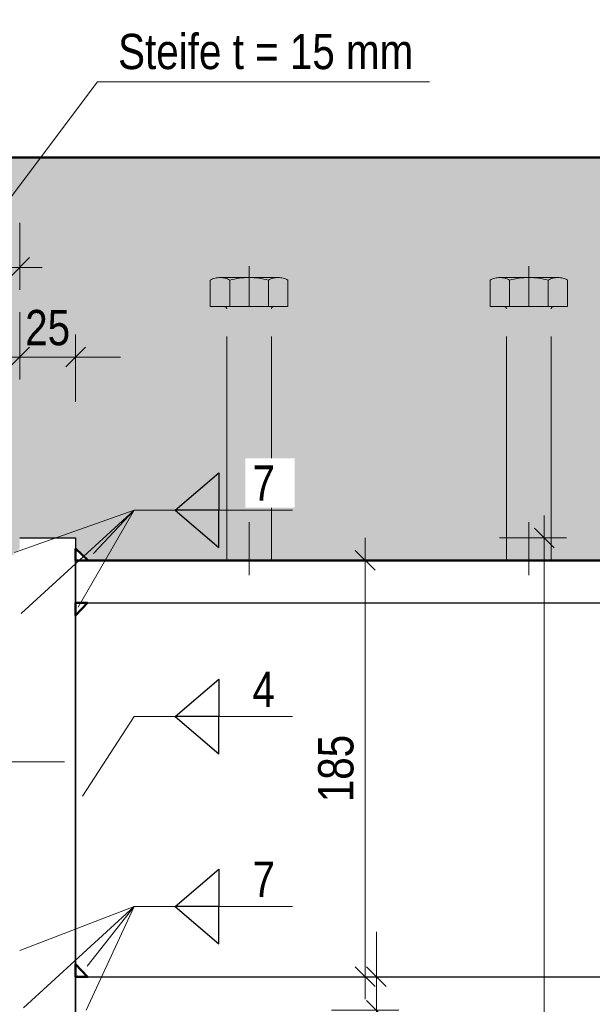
# Model space of a CAD drawing. Header units: millimetres. Extents: x 0 to 6.08, y 0 to 5.27.
# Tile 7 of 54: x 0.88 to 1.13, y 0.95 to 1.39. Entities that reach past the tile are written whole.
import ezdxf

# ---------------------------------------------------------------- set-up
doc = ezdxf.new("R2010")
doc.units = ezdxf.units.MM
doc.linetypes.add('DASHDOT', pattern=[1, 0.5, -0.25, 0, -0.25])
doc.linetypes.add('HIDDEN', pattern=[0.375, 0.25, -0.125])
doc.styles.add('Arial Narrow', font='ARIALN.TTF')
doc.dimstyles.new('Arch_Strakon_dimstyle', dxfattribs={"dimtxt": 1.575, "dimasz": 1, "dimexe": 1.25, "dimexo": 0.0625, "dimgap": 1, "dimtad": 0, "dimdec": 5, "dimzin": 12, "dimdsep": 46, "dimtxsty": 'Arial Narrow', "dimblk": 'Arrowhead_Tick', "dimsah": 1, "dimcen": 0, "dimse1": 1, "dimse2": 1, "dimclrd": 6, "dimclrt": 2, "dimazin": 0, "dimtfac": 1, "dimtdec": 4, "dimtmove": 0, "dimatfit": 3, "dimldrblk": 'NONE', "dimfxl": 1, "dimtvp": 1, "dimtolj": 1, "dimtzin": 0, "dimlwd": 13, "dimarcsym": 2})
pattern_1 = [(45, (0, 0), (-0.003181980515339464, 0.003181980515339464), [0, -0.0075])]

# ---------------------------------------------------------------- blocks, each defined once
blk = doc.blocks.new('Arrowhead_Tick')
at = {"color": 0, "linetype": 'Continuous', "lineweight": -2, "ltscale": 0.2}
for p, q in [((0, 2), (0, -1)), ((-1, 0), (0, 0)), ((1, 0), (0, 0))]:
    blk.add_line(p, q, dxfattribs=at)
at = {"color": 2, "linetype": 'Continuous', "lineweight": 35, "ltscale": 0.2}
blk.add_line((0.4419417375, 0.4419417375), (-0.4419417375, -0.4419417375), dxfattribs=at)
blk = doc.blocks.new('*D66')
at = {"color": 6, "linetype": 'Continuous', "lineweight": 13}
for p, q in [((1.035, 0.9747228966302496), (1.035, 0.9847228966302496)), ((1.035, 0.9497228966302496), (1.035, 0.9647228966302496)), ((1.035, 0.9397228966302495), (1.035, 0.9297228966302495))]:
    blk.add_line(p, q, dxfattribs=at)
at = {"layer": 'Defpoints', "color": 0}
for p in [(1.035, 0.9647228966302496), (1.400617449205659, 0.9647228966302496), (1.400617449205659, 0.9497228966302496)]:
    blk.add_point(p, dxfattribs=at)
at = {"color": 6, "lineweight": 13, "xscale": 0.01, "yscale": 0.01, "zscale": 0.01}
for p, rotation in [((1.035, 0.9647228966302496), 270), ((1.035, 0.9497228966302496), 90)]:
    blk.add_blockref('Arrowhead_Tick', p, dxfattribs=dict(at, rotation=rotation))
at = {"color": 2, "lineweight": 35, "insert": (1.03, 0.9110280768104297), "char_height": 0.01575, "attachment_point": 5, "rotation": 90, "style": 'Arial Narrow'}
blk.add_mtext('\\A1;15', dxfattribs=at)
blk = doc.blocks.new('_None')
blk = doc.blocks.new('*D67')
at = {"color": 6, "linetype": 'Continuous', "lineweight": 13}
blk.add_line((1.03, 0.9747228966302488), (1.03, 1.140722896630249), dxfattribs=at)
at = {"layer": 'Defpoints', "color": 0}
for p in [(1.03, 1.150722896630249), (1.498543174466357, 1.150722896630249), (1.400617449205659, 0.9647228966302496)]:
    blk.add_point(p, dxfattribs=at)
at = {"color": 6, "lineweight": 13, "xscale": 0.01, "yscale": 0.01, "zscale": 0.01}
for p, rotation in [((1.03, 1.150722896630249), 90.00000000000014), ((1.03, 0.9647228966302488), 270.0000000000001)]:
    blk.add_blockref('Arrowhead_Tick', p, dxfattribs=dict(at, rotation=rotation))
at = {"color": 2, "lineweight": 35, "insert": (1.01695945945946, 1.057722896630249), "char_height": 0.01575, "attachment_point": 5, "rotation": 90.00000000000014, "style": 'Arial Narrow'}
blk.add_mtext('\\A1;185', dxfattribs=at)
blk = doc.blocks.new('*D73')
at = {"color": 6, "linetype": 'Continuous', "lineweight": 13}
for p, q in [((0.8656174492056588, 1.241584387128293), (0.8556174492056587, 1.241584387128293)), ((0.8756174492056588, 1.241584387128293), (0.9006174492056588, 1.241584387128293)), ((0.9106174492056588, 1.241584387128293), (0.9206174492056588, 1.241584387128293))]:
    blk.add_line(p, q, dxfattribs=at)
at = {"layer": 'Defpoints', "color": 0}
for p in [(0.9006174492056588, 1.241584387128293), (0.9006174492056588, 1.160722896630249), (0.8756174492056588, 1.150722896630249)]:
    blk.add_point(p, dxfattribs=at)
at = {"color": 6, "lineweight": 13, "xscale": 0.01, "yscale": 0.01, "zscale": 0.01}
blk.add_blockref('Arrowhead_Tick', (0.8756174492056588, 1.241584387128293), dxfattribs=at)
at = {"color": 6, "lineweight": 13, "xscale": 0.01, "yscale": 0.01, "zscale": 0.01, "rotation": 180}
blk.add_blockref('Arrowhead_Tick', (0.9006174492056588, 1.241584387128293), dxfattribs=at)
at = {"color": 2, "lineweight": 35, "insert": (0.8881174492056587, 1.254624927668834), "char_height": 0.01575, "attachment_point": 5, "style": 'Arial Narrow'}
blk.add_mtext('\\A1;25', dxfattribs=at)
blk = doc.blocks.new('*D75')
at = {"color": 6, "linetype": 'Continuous', "lineweight": 13}
blk.add_line((0.7481174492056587, 1.241584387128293), (0.8656174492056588, 1.241584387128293), dxfattribs=at)
at = {"layer": 'Defpoints', "color": 0}
for p in [(0.8756174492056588, 1.241584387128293), (0.8756174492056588, 1.150722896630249), (0.7381174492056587, 1.126722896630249)]:
    blk.add_point(p, dxfattribs=at)
at = {"color": 6, "lineweight": 13, "xscale": 0.01, "yscale": 0.01, "zscale": 0.01}
blk.add_blockref('Arrowhead_Tick', (0.8756174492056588, 1.241584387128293), dxfattribs=at)
at = {"color": 6, "lineweight": 13, "xscale": 0.01, "yscale": 0.01, "zscale": 0.01, "rotation": 180}
blk.add_blockref('Arrowhead_Tick', (0.7381174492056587, 1.241584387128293), dxfattribs=at)
at = {"color": 2, "lineweight": 35, "insert": (0.8068674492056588, 1.254624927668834), "char_height": 0.01575, "attachment_point": 5, "style": 'Arial Narrow'}
blk.add_mtext('\\A1;140', dxfattribs=at)
blk = doc.blocks.new('*D87')
at = {"color": 6, "linetype": 'Continuous', "lineweight": 13}
blk.add_line((0.6356174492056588, 1.281584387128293), (0.8656174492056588, 1.281584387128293), dxfattribs=at)
at = {"layer": 'Defpoints', "color": 0}
for p in [(0.8756174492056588, 1.281584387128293), (0.6256174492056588, 1.150722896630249), (0.8756174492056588, 1.150722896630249)]:
    blk.add_point(p, dxfattribs=at)
at = {"color": 6, "lineweight": 13, "xscale": 0.01, "yscale": 0.01, "zscale": 0.01}
blk.add_blockref('Arrowhead_Tick', (0.8756174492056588, 1.281584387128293), dxfattribs=at)
at = {"color": 6, "lineweight": 13, "xscale": 0.01, "yscale": 0.01, "zscale": 0.01, "rotation": 180}
blk.add_blockref('Arrowhead_Tick', (0.6256174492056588, 1.281584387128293), dxfattribs=at)
at = {"color": 2, "lineweight": 35, "insert": (0.7506174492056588, 1.294624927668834), "char_height": 0.01575, "attachment_point": 5, "style": 'Arial Narrow'}
blk.add_mtext('\\A1;250', dxfattribs=at)
blk = doc.blocks.new('*D157')
at = {"color": 6, "linetype": 'Continuous', "lineweight": 13}
blk.add_line((1.11, 0.5507228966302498), (1.11, 1.150722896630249), dxfattribs=at)
at = {"layer": 'Defpoints', "color": 0}
for p in [(0.8756174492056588, 1.160722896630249), (1.11, 1.160722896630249), (0.8756174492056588, 0.5407228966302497)]:
    blk.add_point(p, dxfattribs=at)
at = {"color": 6, "lineweight": 13, "xscale": 0.01, "yscale": 0.01, "zscale": 0.01}
for p, rotation in [((1.11, 1.160722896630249), 90), ((1.11, 0.5407228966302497), 270)]:
    blk.add_blockref('Arrowhead_Tick', p, dxfattribs=dict(at, rotation=rotation))
at = {"color": 2, "lineweight": 35, "insert": (1.09695945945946, 0.8507228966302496), "char_height": 0.01575, "attachment_point": 5, "rotation": 90, "style": 'Arial Narrow'}
blk.add_mtext('\\A1;620', dxfattribs=at)

msp = doc.modelspace()

# ---------------------------------------------------------------- hatches: boundary and pattern name
at = {"lineweight": 18, "true_color": 0xceffce}
msp.add_hatch(color=254, dxfattribs=at).paths.add_polyline_path([(0.9062641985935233, 1.150722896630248), (1.564915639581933, 1.150722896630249), (1.562911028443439, 1.33072289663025), (0.6056174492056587, 1.33072289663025), (0.6056174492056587, 1.150722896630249), (0.869970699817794, 1.150722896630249), (0.8756174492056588, 1.156028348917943), (0.8756174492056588, 1.160722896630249), (0.9006174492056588, 1.160722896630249), (0.900617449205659, 1.156028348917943)])
at = {"lineweight": 18}
h = msp.add_hatch(dxfattribs=at)
h.set_pattern_fill('punkt', color=5, scale=0.01, angle=135, style=0, pattern_type=2)
h.set_pattern_definition([(135, (0, 0), (-0.003181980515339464, -0.003181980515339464), [0, -0.0075])])
h.paths.add_polyline_path([(0.9062641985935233, 1.150722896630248), (0.9006174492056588, 1.150722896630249), (0.900617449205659, 1.156028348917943)])
h = msp.add_hatch(dxfattribs=at)
h.set_pattern_fill('punkt', color=5, scale=0.01, angle=45, style=0, pattern_type=2)
h.set_pattern_definition(pattern_1)
h.paths.add_polyline_path([(0.9006174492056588, 1.126076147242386), (0.9006174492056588, 1.13172289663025), (0.9059229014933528, 1.13172289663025)])
h = msp.add_hatch(dxfattribs=at)
h.set_pattern_fill('punkt', color=5, scale=0.01, angle=45, style=0, pattern_type=2)
h.set_pattern_definition(pattern_1)
h.paths.add_polyline_path([(0.9006174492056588, 0.9703696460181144), (0.9006174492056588, 0.9647228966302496), (0.9059229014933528, 0.9647228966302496)])

# ---------------------------------------------------------------- linework, layer by layer
at = {"color": 6, "linetype": 'Continuous', "lineweight": 13}
for p, q in [((0.9104041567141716, 1.364469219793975), (0.7288385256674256, 1.123349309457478)), ((1.058742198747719, 1.364469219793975), (0.9104041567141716, 1.364469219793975)), ((0.926839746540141, 1.173144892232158), (0.8733014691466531, 1.154264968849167)), ((0.926839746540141, 1.173144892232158), (0.8762069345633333, 1.126953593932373)), ((0.926839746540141, 1.173144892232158), (0.901775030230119, 1.129859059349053)), ((0.926839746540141, 1.173144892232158), (0.9086328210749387, 1.153738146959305)), ((0.926839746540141, 1.173144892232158), (0.9975057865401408, 1.173144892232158)), ((0.926839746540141, 1.080996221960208), (0.9036672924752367, 1.045365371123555)), ((0.926839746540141, 1.080996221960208), (0.9975057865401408, 1.080996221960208)), ((0.926839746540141, 0.996115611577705), (0.8756258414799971, 0.9764504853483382)), ((0.926839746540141, 0.996115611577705), (0.8773691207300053, 0.9508823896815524)), ((0.926839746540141, 0.996115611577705), (0.9052615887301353, 0.9497202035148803)), ((0.9058426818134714, 0.9694773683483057), (0.926839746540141, 0.996115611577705)), ((0.926839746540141, 0.996115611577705), (0.9975057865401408, 0.996115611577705))]:
    msp.add_line(p, q, dxfattribs=at)
at = {"color": 4, "linetype": 'Continuous', "lineweight": 50}
for p, q in [((0.8556174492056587, 1.33072289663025), (1.562911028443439, 1.33072289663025)), ((0.9062641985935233, 1.150722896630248), (0.900617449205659, 1.156028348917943)), ((0.9006174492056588, 1.150722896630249), (0.900617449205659, 1.156028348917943)), ((1.564915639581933, 1.150722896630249), (0.9006174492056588, 1.150722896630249)), ((0.9062641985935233, 1.150722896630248), (0.9006174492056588, 1.150722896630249)), ((0.9006174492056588, 1.126076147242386), (0.9059229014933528, 1.13172289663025)), ((0.9006174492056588, 1.126076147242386), (0.9006174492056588, 1.13172289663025)), ((0.9006174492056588, 1.13172289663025), (0.9059229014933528, 1.13172289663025)), ((0.9006174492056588, 0.9703696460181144), (0.9059229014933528, 0.9647228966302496)), ((0.9006174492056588, 0.9703696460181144), (0.9006174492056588, 0.9647228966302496)), ((0.9006174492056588, 0.9647228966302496), (0.9059229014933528, 0.9647228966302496))]:
    msp.add_line(p, q, dxfattribs=at)
at = {"color": 6, "linetype": 'HIDDEN', "lineweight": 13, "ltscale": 0.05}
for p, q in [((0.9781174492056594, 1.282098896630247), (0.9781174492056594, 1.264098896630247)), ((1.103117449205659, 1.282098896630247), (1.103117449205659, 1.264098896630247)), ((0.960796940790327, 1.264098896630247), (0.960796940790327, 1.275938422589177)), ((0.9651270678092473, 1.277098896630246), (0.9911078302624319, 1.277098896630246)), ((0.9694571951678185, 1.275938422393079), (0.9694571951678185, 1.264098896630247)), ((0.9867777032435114, 1.264098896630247), (0.9867777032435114, 1.275930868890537)), ((0.9954379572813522, 1.264098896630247), (0.9954379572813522, 1.275930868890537)), ((1.085796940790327, 1.264098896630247), (1.085796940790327, 1.275938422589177)), ((1.090127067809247, 1.277098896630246), (1.116107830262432, 1.277098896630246)), ((1.094457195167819, 1.275938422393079), (1.094457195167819, 1.264098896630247)), ((1.111777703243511, 1.264098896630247), (1.111777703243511, 1.275930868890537)), ((1.120437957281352, 1.264098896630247), (1.120437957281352, 1.275930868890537)), ((0.9954379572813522, 1.264098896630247), (0.960796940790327, 1.264098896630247)), ((0.9891174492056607, 1.264098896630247), (0.9671174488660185, 1.264098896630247)), ((0.9681174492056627, 1.150722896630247), (0.9681174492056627, 1.263098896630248)), ((0.9881174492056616, 1.150722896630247), (0.9881174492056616, 1.263098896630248)), ((1.120437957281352, 1.264098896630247), (1.085796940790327, 1.264098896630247)), ((1.114117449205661, 1.264098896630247), (1.092117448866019, 1.264098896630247)), ((1.093117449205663, 1.150722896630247), (1.093117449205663, 1.263098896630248)), ((1.113117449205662, 1.150722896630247), (1.113117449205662, 1.263098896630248)), ((0.9681174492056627, 1.150722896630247), (0.9681174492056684, 1.167832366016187)), ((0.9781174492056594, 1.150722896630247), (0.978117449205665, 1.167832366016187)), ((0.978117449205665, 1.167832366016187), (0.9781174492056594, 1.144098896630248)), ((0.9881174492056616, 1.150722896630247), (0.9881174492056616, 1.167832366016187)), ((1.093117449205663, 1.150722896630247), (1.093117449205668, 1.167832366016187)), ((1.103117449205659, 1.150722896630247), (1.103117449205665, 1.167832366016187)), ((1.103117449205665, 1.167832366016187), (1.103117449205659, 1.144098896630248)), ((1.113117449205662, 1.150722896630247), (1.113117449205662, 1.167832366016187)), ((0.9881174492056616, 1.150722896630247), (0.9681174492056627, 1.150722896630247)), ((1.113117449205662, 1.150722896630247), (1.093117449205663, 1.150722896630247))]:
    msp.add_line(p, q, dxfattribs=at)
at = {"color": 3, "linetype": 'Continuous', "lineweight": 25}
for p, q in [((0.9451205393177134, 1.173144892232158), (0.9645873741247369, 1.189847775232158)), ((0.9645873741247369, 1.189847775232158), (0.9645873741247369, 1.173144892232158)), ((0.9645873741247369, 1.173144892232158), (0.9451205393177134, 1.173144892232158)), ((0.9451205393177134, 1.173144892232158), (0.9645873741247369, 1.156442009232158)), ((0.9645873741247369, 1.156442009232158), (0.9645873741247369, 1.173144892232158)), ((0.8756174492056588, 1.160722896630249), (0.9006174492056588, 1.160722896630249)), ((0.9006174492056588, 1.160722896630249), (0.9006174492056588, 1.150722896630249)), ((0.9006174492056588, 1.150722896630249), (0.9006174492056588, 0.8052980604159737)), ((0.9006174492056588, 1.150722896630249), (1.498543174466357, 1.150722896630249)), ((0.9006174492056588, 0.5507228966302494), (0.9006174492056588, 1.150722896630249)), ((0.9006174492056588, 1.13172289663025), (1.498543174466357, 1.13172289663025)), ((0.9451205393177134, 1.080996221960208), (0.9645873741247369, 1.097699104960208)), ((0.9645873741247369, 1.097699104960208), (0.9645873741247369, 1.080996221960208)), ((0.9645873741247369, 1.080996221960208), (0.9451205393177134, 1.080996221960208)), ((0.9451205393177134, 1.080996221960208), (0.9645873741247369, 1.064293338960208)), ((0.9645873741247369, 1.080996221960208), (0.9451205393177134, 1.080996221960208)), ((0.9645873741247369, 1.064293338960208), (0.9645873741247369, 1.080996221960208)), ((0.9451205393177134, 0.996115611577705), (0.9645873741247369, 1.012818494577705)), ((0.9645873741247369, 1.012818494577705), (0.9645873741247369, 0.996115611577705)), ((0.9645873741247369, 0.996115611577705), (0.9451205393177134, 0.996115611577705)), ((0.9451205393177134, 0.996115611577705), (0.9645873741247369, 0.9794127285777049)), ((0.9645873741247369, 0.9794127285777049), (0.9645873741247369, 0.996115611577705)), ((0.9006174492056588, 0.9647228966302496), (1.400617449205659, 0.9647228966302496))]:
    msp.add_line(p, q, dxfattribs=at)
at = {"color": 9, "linetype": 'DASHDOT', "lineweight": 0, "ltscale": 0.05}
msp.add_line((0.5956174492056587, 1.06072289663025), (0.9456583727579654, 1.06072289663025), dxfattribs=at)
at = {"color": 6, "linetype": 'HIDDEN', "lineweight": 13, "ltscale": 0.05}
for centre, radius, start, end in [((0.9651270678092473, 1.268438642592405), 0.008660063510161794, 59.99926962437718, 120.0007277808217), ((0.9781174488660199, 1.243638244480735), 0.0334337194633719, 74.98763187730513, 105.0090147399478), ((0.9911078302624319, 1.268438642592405), 0.008653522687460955, 59.97426479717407, 120.0257352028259), ((1.090127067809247, 1.268438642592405), 0.008660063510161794, 59.99926962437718, 120.0007277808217), ((1.10311744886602, 1.243638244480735), 0.0334337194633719, 74.98763187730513, 105.0090147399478), ((1.116107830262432, 1.268438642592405), 0.008653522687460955, 59.97426479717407, 120.0257352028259), ((0.9671174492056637, 1.263098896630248), 0.0009999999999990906, 0, 90.00001946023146), ((0.9891174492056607, 1.263098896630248), 0.0009999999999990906, 90, 180), ((1.092117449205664, 1.263098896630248), 0.0009999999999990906, 0, 90.00001946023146), ((1.114117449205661, 1.263098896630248), 0.0009999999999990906, 90, 180)]:
    msp.add_arc(centre, radius, start, end, dxfattribs=at)

# ---------------------------------------------------------------- texts
at = {"color": 2, "lineweight": 35, "insert": (0.9195921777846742, 1.369982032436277), "char_height": 0.01575, "attachment_point": 7, "line_spacing_factor": 0.9, "style": 'Arial Narrow', "bg_fill": 3, "box_fill_scale": 1.2, "bg_fill_color": 256, "bg_fill_true_color": 13158600, "bg_fill_transparency": 0}
msp.add_mtext('Steife t = 15 mm', dxfattribs=at)

# ---------------------------------------------------------------- dimensions: what is measured, and where the dimension line sits
at = {"lineweight": 35}
for base, p1, p2, text, picture, middle in [((0.8756174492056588, 1.281584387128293), (0.6256174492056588, 1.150722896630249), (0.8756174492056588, 1.150722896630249), '250', '*D87', (0.7506174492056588, 1.281584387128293)), ((0.8756174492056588, 1.241584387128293), (0.7381174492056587, 1.126722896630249), (0.8756174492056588, 1.150722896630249), '140', '*D75', (0.8068674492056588, 1.241584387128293)), ((0.9006174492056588, 1.241584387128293), (0.8756174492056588, 1.150722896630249), (0.9006174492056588, 1.160722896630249), '25', '*D73', (0.8881174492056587, 1.241584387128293))]:
    dim = msp.add_linear_dim(base=base, p1=p1, p2=p2, text=text, dimstyle='Arch_Strakon_dimstyle', override={"dimscale": 0.01, "dimtxt": 1.575, "dimasz": 1, "dimgap": 0.5, "dimtad": 1, "dimjust": 0, "dimtih": 0, "dimtoh": 0, "dimdec": 5, "dimdsep": 46, "dimtxsty": 'Arial Narrow', "dimclrd": 6, "dimclrt": 2, "dimtix": 1, "dimtofl": 255, "dimtmove": 0, "dimatfit": 2, "dimfxl": 0, "dimfxlon": 0, "dimtvp": 31.74603174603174, "dimlwd": 13}, dxfattribs=at)
    dim.commit()
    dim.dimension.update_dxf_attribs({"geometry": picture, "text_midpoint": middle, "dimtype": 160})
for base, p1, p2, angle, text, override, picture, middle in [((1.11, 1.160722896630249), (0.8756174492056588, 0.5407228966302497), (0.8756174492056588, 1.160722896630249), 90, '620', {"dimscale": 0.01, "dimtxt": 1.575, "dimasz": 1, "dimgap": 0.5, "dimtad": 1, "dimjust": 0, "dimtih": 0, "dimtoh": 0, "dimdec": 5, "dimdsep": 46, "dimtxsty": 'Arial Narrow', "dimclrd": 6, "dimclrt": 2, "dimtix": 1, "dimtofl": 255, "dimtmove": 0, "dimatfit": 2, "dimfxl": 0, "dimfxlon": 0, "dimtvp": 31.74603174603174, "dimlwd": 13}, '*D157', (1.11, 0.8507228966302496)), ((1.03, 1.150722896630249), (1.400617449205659, 0.9647228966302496), (1.498543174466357, 1.150722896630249), 90.00000000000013, '185', {"dimscale": 0.01, "dimtxt": 1.575, "dimasz": 1, "dimgap": 0.5, "dimtad": 1, "dimjust": 0, "dimtih": 0, "dimtoh": 0, "dimdec": 5, "dimdsep": 46, "dimtxsty": 'Arial Narrow', "dimclrd": 6, "dimclrt": 2, "dimtix": 1, "dimtofl": 255, "dimtmove": 0, "dimatfit": 2, "dimfxl": 0, "dimfxlon": 0, "dimtvp": 31.74603174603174, "dimlwd": 13}, '*D67', (1.03, 1.057722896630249)), ((1.035, 0.9647228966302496), (1.400617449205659, 0.9497228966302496), (1.400617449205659, 0.9647228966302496), 90, '15', {"dimscale": 0.01, "dimtxt": 1.575, "dimasz": 1, "dimgap": 0.5, "dimtad": 1, "dimjust": 0, "dimtih": 0, "dimtoh": 0, "dimdec": 5, "dimdsep": 46, "dimtxsty": 'Arial Narrow', "dimclrd": 6, "dimclrt": 2, "dimtix": 0, "dimtofl": 255, "dimtmove": 2, "dimatfit": 2, "dimfxl": 0, "dimfxlon": 0, "dimtvp": 31.74603174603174, "dimlwd": 13}, '*D66', (1.03, 0.9110280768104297))]:
    dim = msp.add_linear_dim(base=base, p1=p1, p2=p2, angle=angle, text=text, dimstyle='Arch_Strakon_dimstyle', override=override, dxfattribs=at)
    dim.commit()
    dim.dimension.update_dxf_attribs({"geometry": picture, "text_midpoint": middle, "dimtype": 160})

# ---------------------------------------------------------------- next in the draw order: texts
at = {"color": 2, "lineweight": 35, "attachment_point": 7, "line_spacing_factor": 0.9, "style": 'Arial Narrow', "bg_fill": 3, "box_fill_scale": 1.2, "bg_fill_color": 256, "bg_fill_true_color": 13158600, "bg_fill_transparency": 0}
for s, insert, char_height in [('7', (0.9796235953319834, 1.177408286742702), 0.01575), ('HEM 180', (0.7460373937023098, 1.08718231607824), 0.025), ('4', (0.9796235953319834, 1.085259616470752), 0.01575), ('7', (0.9796235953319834, 1.000379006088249), 0.01575)]:
    msp.add_mtext(s, dxfattribs=dict(at, insert=insert, char_height=char_height))

doc.saveas('drawing.dxf')
